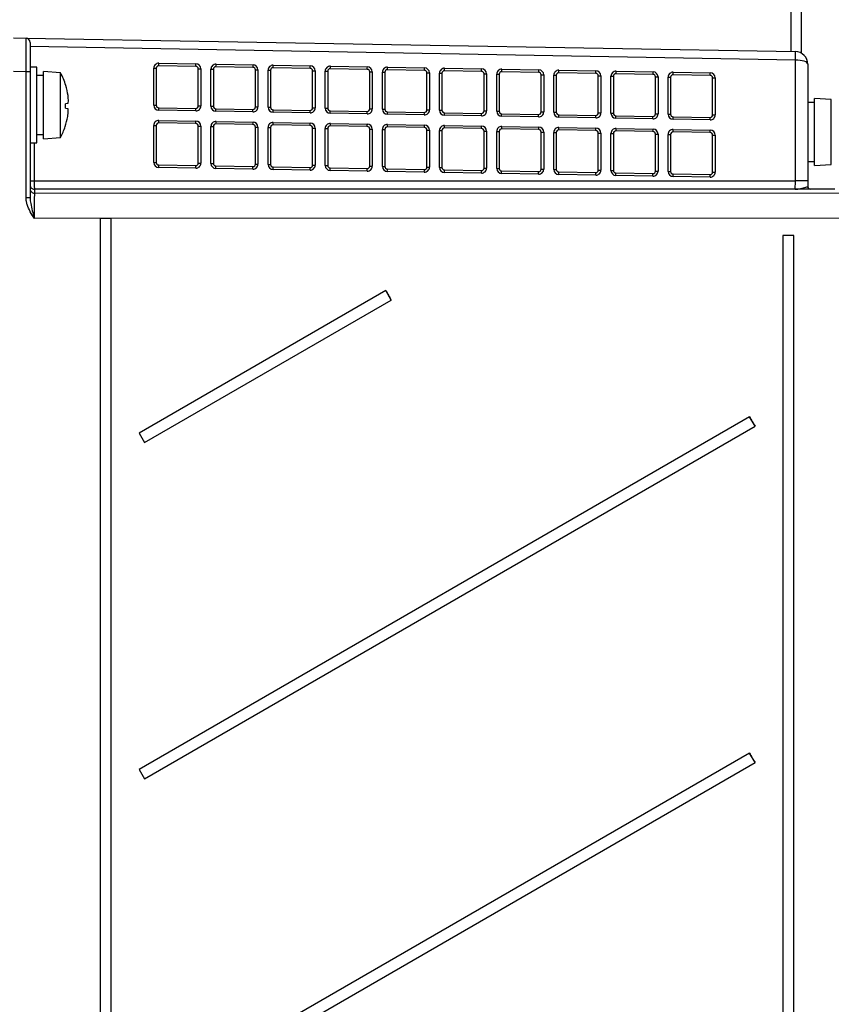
# Paper-space layout 'Blatt3' of a CAD drawing. Header units: millimetres. Extents: x 5 to 418, y 2 to 292.
# Tile 43 of 53: x 198 to 237, y 206 to 252. Entities that reach past the tile are written whole.
import ezdxf

# ---------------------------------------------------------------- set-up
doc = ezdxf.new("R2010")
doc.units = ezdxf.units.MM
doc.layers.add('SLD-0', color=7, linetype='Continuous')
doc.styles.add('SLDTEXTSTYLE0', font='TXT', dxfattribs={"width": 0.605})
doc.dimstyles.new('SLDDIMSTYLE1', dxfattribs={"dimtxt": 3.5, "dimasz": 3.302, "dimexe": 0, "dimexo": 0.0625, "dimgap": 0.875, "dimtad": 1, "dimlfac": 2.5, "dimrnd": 1e-09, "dimzin": 12, "dimdsep": 46, "dimtxsty": 'SLDTEXTSTYLE0', "dimsah": 1, "dimcen": 0.09, "dimadec": 0, "dimazin": 3, "dimtfac": 1, "dimtofl": 0, "dimtmove": 0, "dimatfit": 3, "dimfxl": 1, "dimfrac": 2, "dimtolj": 1, "dimtzin": 12, "dimarcsym": 0})
doc.dimstyles.new('SLDDIMSTYLE2', dxfattribs={"dimtxt": 3.5, "dimasz": 3.302, "dimexe": 0, "dimexo": 0.0625, "dimgap": 0.875, "dimtad": 1, "dimlfac": 2.5, "dimrnd": 1e-09, "dimzin": 12, "dimdsep": 46, "dimtxsty": 'SLDTEXTSTYLE0', "dimsah": 1, "dimcen": 0.09, "dimadec": 0, "dimazin": 3, "dimtfac": 1, "dimtmove": 0, "dimatfit": 0, "dimfxl": 1, "dimfrac": 2, "dimtolj": 1, "dimtzin": 12, "dimarcsym": 0})

# ---------------------------------------------------------------- blocks, each defined once
blk = doc.blocks.new('_D_16')
at = {"layer": 'SLD-0', "color": 7}
for p, q in [((190.544, 250.221), (190.544, 274.29)), ((259.344, 239.94), (259.344, 274.29)), ((190.544, 273.29), (259.344, 273.29))]:
    blk.add_line(p, q, dxfattribs=at)
for points in [[(190.544, 273.29), (193.846, 272.782), (193.846, 273.798)], [(259.344, 273.29), (256.042, 273.798), (256.042, 272.782)]]:
    blk.add_solid(points, dxfattribs=at)
at = {"layer": 'SLD-0', "color": 7, "insert": (220.934, 277.802), "char_height": 3.5, "attachment_point": 1, "style": 'SLDTEXTSTYLE0'}
blk.add_mtext('172', dxfattribs=at)
blk = doc.blocks.new('_D_18')
at = {"layer": 'SLD-0', "color": 7}
for p, q in [((171.872, 268.741), (171.872, 275.091)), ((239.544, 268.741), (170.872, 268.741)), ((171.872, 268.741), (171.872, 251.821)), ((193.344, 251.821), (170.872, 251.821)), ((171.872, 251.821), (171.872, 245.471))]:
    blk.add_line(p, q, dxfattribs=at)
for points in [[(171.872, 268.741), (172.38, 272.043), (171.364, 272.043)], [(171.872, 251.821), (171.364, 248.519), (172.38, 248.519)]]:
    blk.add_solid(points, dxfattribs=at)
at = {"layer": 'SLD-0', "color": 7, "insert": (167.36, 255.603), "char_height": 3.5, "attachment_point": 1, "rotation": 90, "style": 'SLDTEXTSTYLE0'}
blk.add_mtext('42,3', dxfattribs=at)

psp = doc.layouts.new('Blatt3')

# ---------------------------------------------------------------- linework, layer by layer
at = {"color": 7, "linetype": 'Continuous', "lineweight": 25}
for p, q in [((234.7443, 258.0185), (234.7443, 250.9687)), ((235.2243, 258.0185), (235.2243, 250.8957)), ((197.7443, 251.6145), (198.3478, 251.604)), ((198.3478, 251.604), (234.9548, 250.965)), ((198.5443, 251.404), (198.5443, 250.0042)), ((234.9548, 250.565), (198.5443, 251.2006)), ((198.8643, 250.2215), (198.5443, 250.2215)), ((198.8643, 246.6215), (198.8643, 250.2215)), ((204.4264, 248.4129), (204.4264, 250.1729)), ((204.4264, 250.1729), (204.5443, 250.1729)), ((204.5443, 250.1729), (204.5443, 248.4129)), ((206.4261, 250.2622), (204.6664, 250.2929)), ((204.6706, 250.4129), (206.4303, 250.3821)), ((206.544, 250.1422), (206.6661, 250.1422)), ((206.544, 248.3822), (206.544, 250.1422)), ((206.6661, 250.1422), (206.6661, 248.3822)), ((207.1456, 248.3655), (207.1456, 250.1254)), ((207.1456, 250.1254), (207.2635, 250.1254)), ((207.2635, 250.1254), (207.2635, 248.3655)), ((209.1453, 250.2147), (207.3856, 250.2454)), ((207.3897, 250.3654), (209.1494, 250.3347)), ((211.8644, 250.1672), (210.1047, 250.198)), ((210.1089, 250.3179), (211.8686, 250.2872)), ((214.5836, 250.1198), (212.8239, 250.1505)), ((212.8281, 250.2705), (214.5878, 250.2398)), ((217.3028, 250.0723), (215.5431, 250.103)), ((215.5473, 250.223), (217.307, 250.1923)), ((218.2664, 250.1755), (220.0261, 250.1448)), ((220.9856, 250.1281), (222.7453, 250.0974)), ((234.9548, 244.8259), (234.9548, 250.565)), ((235.5443, 250.3651), (235.5443, 244.8259)), ((198.3479, 250.0042), (197.7443, 250.0148)), ((198.3479, 244.0057), (198.3479, 250.0042)), ((198.5443, 250.0042), (198.3479, 250.0042)), ((198.5443, 250.0042), (198.5443, 244.0057)), ((199.1843, 249.8215), (198.8643, 249.8215)), ((199.9843, 249.9615), (199.1843, 250.0215)), ((199.1843, 246.8215), (199.1843, 250.0215)), ((199.9843, 246.8815), (199.9843, 249.9615)), ((209.2632, 250.0947), (209.3853, 250.0947)), ((209.2632, 248.3348), (209.2632, 250.0947)), ((209.3853, 250.0947), (209.3853, 248.3348)), ((209.8647, 248.318), (209.8647, 250.078)), ((209.8647, 250.078), (209.9826, 250.078)), ((209.9826, 250.078), (209.9826, 248.318)), ((211.9823, 250.0473), (212.1044, 250.0473)), ((211.9823, 248.2873), (211.9823, 250.0473)), ((212.1044, 250.0473), (212.1044, 248.2873)), ((212.5839, 248.2705), (212.5839, 250.0305)), ((212.5839, 250.0305), (212.7018, 250.0305)), ((212.7018, 250.0305), (212.7018, 248.2705)), ((214.7015, 249.9998), (214.8236, 249.9998)), ((214.7015, 248.2398), (214.7015, 249.9998)), ((214.8236, 249.9998), (214.8236, 248.2398)), ((215.3031, 248.2231), (215.3031, 249.983)), ((215.3031, 249.983), (215.421, 249.983)), ((215.421, 249.983), (215.421, 248.2231)), ((217.4207, 249.9523), (217.5428, 249.9523)), ((217.4207, 248.1924), (217.4207, 249.9523)), ((217.5428, 249.9523), (217.5428, 248.1924)), ((218.0222, 248.1756), (218.0222, 249.9356)), ((218.0222, 249.9356), (218.1402, 249.9356)), ((218.1402, 249.9356), (218.1402, 248.1756)), ((220.0219, 250.0249), (218.2622, 250.0556)), ((220.1398, 249.9049), (220.2619, 249.9049)), ((220.1398, 248.1449), (220.1398, 249.9049)), ((220.2619, 249.9049), (220.2619, 248.1449)), ((220.7414, 248.1282), (220.7414, 249.8881)), ((220.7414, 249.8881), (220.8593, 249.8881)), ((220.8593, 249.8881), (220.8593, 248.1282)), ((222.7411, 249.9774), (220.9814, 250.0081)), ((222.859, 249.8574), (222.9811, 249.8574)), ((222.859, 248.0974), (222.859, 249.8574)), ((222.9811, 249.8574), (222.9811, 248.0974)), ((223.4606, 248.0807), (223.4606, 249.8407)), ((223.4606, 249.8407), (223.5785, 249.8407)), ((223.5785, 249.8407), (223.5785, 248.0807)), ((225.4603, 249.9299), (223.7006, 249.9606)), ((223.7048, 250.0806), (225.4645, 250.0499)), ((225.5782, 249.8099), (225.7003, 249.8099)), ((225.5782, 248.05), (225.5782, 249.8099)), ((225.7003, 249.8099), (225.7003, 248.05)), ((226.1798, 248.0332), (226.1798, 249.7932)), ((226.1798, 249.7932), (226.2977, 249.7932)), ((226.2977, 249.7932), (226.2977, 248.0332)), ((228.1795, 249.8825), (226.4198, 249.9132)), ((226.4239, 250.0332), (228.1836, 250.0024)), ((228.2974, 249.7625), (228.4195, 249.7625)), ((228.2974, 248.0025), (228.2974, 249.7625)), ((228.4195, 249.7625), (228.4195, 248.0025)), ((228.8989, 247.9858), (228.8989, 249.7457)), ((228.8989, 249.7457), (229.0168, 249.7457)), ((229.0168, 249.7457), (229.0168, 247.9858)), ((230.8986, 249.835), (229.1389, 249.8657)), ((229.1431, 249.9857), (230.9028, 249.955)), ((231.0165, 249.715), (231.1386, 249.715)), ((231.0165, 247.9551), (231.0165, 249.715)), ((231.1386, 249.715), (231.1386, 247.9551)), ((200.2385, 249.3547), (200.2401, 249.3549)), ((236.6643, 248.6815), (235.8643, 248.7415)), ((235.8643, 245.5415), (235.8643, 248.7415)), ((200.2229, 248.2779), (200.3367, 248.2619)), ((200.34, 248.489), (200.2258, 248.4729)), ((204.4264, 248.4129), (204.5443, 248.4129)), ((204.6622, 248.293), (206.4219, 248.2622)), ((206.544, 248.3822), (206.6661, 248.3822)), ((207.1456, 248.3655), (207.2635, 248.3655)), ((207.3814, 248.2455), (209.1411, 248.2148)), ((209.2632, 248.3348), (209.3853, 248.3348)), ((209.8647, 248.318), (209.9826, 248.318)), ((211.9823, 248.2873), (212.1044, 248.2873)), ((212.5839, 248.2705), (212.7018, 248.2705)), ((214.7015, 248.2398), (214.8236, 248.2398)), ((235.8643, 248.5415), (235.5443, 248.5415)), ((236.6643, 245.6015), (236.6643, 248.6815)), ((206.4219, 248.1423), (204.6622, 248.173)), ((209.1411, 248.0948), (207.3814, 248.1255)), ((210.1005, 248.198), (211.8602, 248.1673)), ((211.8602, 248.0473), (210.1005, 248.078)), ((212.8197, 248.1506), (214.5794, 248.1199)), ((214.5794, 247.9999), (212.8197, 248.0306)), ((215.3031, 248.2231), (215.421, 248.2231)), ((215.5389, 248.1031), (217.2986, 248.0724)), ((217.2986, 247.9524), (215.5389, 247.9831)), ((217.4207, 248.1924), (217.5428, 248.1924)), ((218.0222, 248.1756), (218.1402, 248.1756)), ((218.2581, 248.0556), (220.0178, 248.0249)), ((220.0178, 247.9049), (218.2581, 247.9357)), ((220.1398, 248.1449), (220.2619, 248.1449)), ((220.7414, 248.1282), (220.8593, 248.1282)), ((220.9772, 248.0082), (222.7369, 247.9775)), ((222.7369, 247.8575), (220.9772, 247.8882)), ((222.859, 248.0974), (222.9811, 248.0974)), ((223.4606, 248.0807), (223.5785, 248.0807)), ((223.6964, 247.9607), (225.4561, 247.93)), ((225.4561, 247.81), (223.6964, 247.8407)), ((225.5782, 248.05), (225.7003, 248.05)), ((226.1798, 248.0332), (226.2977, 248.0332)), ((226.4156, 247.9132), (228.1753, 247.8825)), ((228.1753, 247.7626), (226.4156, 247.7933)), ((228.2974, 248.0025), (228.4195, 248.0025)), ((228.8989, 247.9858), (229.0168, 247.9858)), ((229.1347, 247.8658), (230.8944, 247.8351)), ((231.0165, 247.9551), (231.1386, 247.9551)), ((204.4264, 245.6928), (204.4264, 247.4528)), ((204.4264, 247.4528), (204.5443, 247.4528)), ((204.5443, 247.4528), (204.5443, 245.6928)), ((206.4261, 247.5421), (204.6664, 247.5728)), ((204.6706, 247.6928), (206.4303, 247.662)), ((206.544, 247.4221), (206.6661, 247.4221)), ((206.544, 245.6621), (206.544, 247.4221)), ((206.6661, 247.4221), (206.6661, 245.6621)), ((207.1456, 245.6454), (207.1456, 247.4053)), ((207.1456, 247.4053), (207.2635, 247.4053)), ((207.2635, 247.4053), (207.2635, 245.6454)), ((209.1453, 247.4946), (207.3856, 247.5253)), ((207.3897, 247.6453), (209.1494, 247.6146)), ((209.2632, 247.3746), (209.3853, 247.3746)), ((209.2632, 245.6146), (209.2632, 247.3746)), ((209.3853, 247.3746), (209.3853, 245.6146)), ((209.8647, 245.5979), (209.8647, 247.3579)), ((209.8647, 247.3579), (209.9826, 247.3579)), ((209.9826, 247.3579), (209.9826, 245.5979)), ((211.8644, 247.4471), (210.1047, 247.4778)), ((210.1089, 247.5978), (211.8686, 247.5671)), ((211.9823, 247.3271), (212.1044, 247.3271)), ((211.9823, 245.5672), (211.9823, 247.3271)), ((212.1044, 247.3271), (212.1044, 245.5672)), ((212.5839, 245.5504), (212.5839, 247.3104)), ((212.5839, 247.3104), (212.7018, 247.3104)), ((212.7018, 247.3104), (212.7018, 245.5504)), ((214.5836, 247.3997), (212.8239, 247.4304)), ((212.8281, 247.5504), (214.5878, 247.5196)), ((217.3028, 247.3522), (215.5431, 247.3829)), ((215.5473, 247.5029), (217.307, 247.4722)), ((220.0219, 247.3047), (218.2622, 247.3355)), ((218.2664, 247.4554), (220.0261, 247.4247)), ((220.9856, 247.408), (222.7453, 247.3773)), ((223.7048, 247.3605), (225.4645, 247.3298)), ((226.4239, 247.313), (228.1836, 247.2823)), ((230.8944, 247.7151), (229.1347, 247.7458)), ((198.8643, 247.0215), (199.1843, 247.0215)), ((199.1843, 246.8215), (199.9843, 246.8815)), ((214.7015, 247.2797), (214.8236, 247.2797)), ((214.7015, 245.5197), (214.7015, 247.2797)), ((214.8236, 247.2797), (214.8236, 245.5197)), ((215.3031, 245.503), (215.3031, 247.2629)), ((215.3031, 247.2629), (215.421, 247.2629)), ((215.421, 247.2629), (215.421, 245.503)), ((217.4207, 247.2322), (217.5428, 247.2322)), ((217.4207, 245.4723), (217.4207, 247.2322)), ((217.5428, 247.2322), (217.5428, 245.4723)), ((218.0222, 245.4555), (218.0222, 247.2155)), ((218.0222, 247.2155), (218.1402, 247.2155)), ((218.1402, 247.2155), (218.1402, 245.4555)), ((220.1398, 247.1848), (220.2619, 247.1848)), ((220.1398, 245.4248), (220.1398, 247.1848)), ((220.2619, 247.1848), (220.2619, 245.4248)), ((220.7414, 245.408), (220.7414, 247.168)), ((220.7414, 247.168), (220.8593, 247.168)), ((220.8593, 247.168), (220.8593, 245.408)), ((222.7411, 247.2573), (220.9814, 247.288)), ((222.859, 247.1373), (222.9811, 247.1373)), ((222.859, 245.3773), (222.859, 247.1373)), ((222.9811, 247.1373), (222.9811, 245.3773)), ((223.4606, 245.3606), (223.4606, 247.1205)), ((223.4606, 247.1205), (223.5785, 247.1205)), ((223.5785, 247.1205), (223.5785, 245.3606)), ((225.4603, 247.2098), (223.7006, 247.2405)), ((225.5782, 247.0898), (225.7003, 247.0898)), ((225.5782, 245.3299), (225.5782, 247.0898)), ((225.7003, 247.0898), (225.7003, 245.3299)), ((226.1798, 245.3131), (226.1798, 247.0731)), ((226.1798, 247.0731), (226.2977, 247.0731)), ((226.2977, 247.0731), (226.2977, 245.3131)), ((228.1795, 247.1624), (226.4198, 247.1931)), ((228.2974, 247.0424), (228.4195, 247.0424)), ((228.2974, 245.2824), (228.2974, 247.0424)), ((228.4195, 247.0424), (228.4195, 245.2824)), ((228.8989, 245.2657), (228.8989, 247.0256)), ((228.8989, 247.0256), (229.0168, 247.0256)), ((229.0168, 247.0256), (229.0168, 245.2657)), ((230.8986, 247.1149), (229.1389, 247.1456)), ((229.1431, 247.2656), (230.9028, 247.2349)), ((231.0165, 246.9949), (231.1386, 246.9949)), ((231.0165, 245.2349), (231.0165, 246.9949)), ((231.1386, 246.9949), (231.1386, 245.2349)), ((198.5443, 246.6215), (198.8643, 246.6215)), ((198.7408, 246.6215), (198.7408, 244.8149)), ((204.4264, 245.6928), (204.5443, 245.6928)), ((204.6622, 245.5728), (206.4219, 245.5421)), ((206.4219, 245.4221), (204.6622, 245.4529)), ((206.544, 245.6621), (206.6661, 245.6621)), ((207.1456, 245.6454), (207.2635, 245.6454)), ((207.3814, 245.5254), (209.1411, 245.4947)), ((209.2632, 245.6146), (209.3853, 245.6146)), ((209.8647, 245.5979), (209.9826, 245.5979)), ((210.1005, 245.4779), (211.8602, 245.4472)), ((211.9823, 245.5672), (212.1044, 245.5672)), ((212.5839, 245.5504), (212.7018, 245.5504)), ((212.8197, 245.4305), (214.5794, 245.3997)), ((214.7015, 245.5197), (214.8236, 245.5197)), ((215.3031, 245.503), (215.421, 245.503)), ((217.4207, 245.4723), (217.5428, 245.4723)), ((218.0222, 245.4555), (218.1402, 245.4555)), ((220.1398, 245.4248), (220.2619, 245.4248)), ((235.5443, 245.7415), (235.8643, 245.7415)), ((235.8643, 245.5415), (236.6643, 245.6015)), ((209.1411, 245.3747), (207.3814, 245.4054)), ((211.8602, 245.3272), (210.1005, 245.3579)), ((214.5794, 245.2798), (212.8197, 245.3105)), ((215.5389, 245.383), (217.2986, 245.3523)), ((217.2986, 245.2323), (215.5389, 245.263)), ((218.2581, 245.3355), (220.0178, 245.3048)), ((220.0178, 245.1848), (218.2581, 245.2155)), ((220.7414, 245.408), (220.8593, 245.408)), ((220.9772, 245.2881), (222.7369, 245.2574)), ((222.7369, 245.1374), (220.9772, 245.1681)), ((222.859, 245.3773), (222.9811, 245.3773)), ((223.4606, 245.3606), (223.5785, 245.3606)), ((223.6964, 245.2406), (225.4561, 245.2099)), ((225.4561, 245.0899), (223.6964, 245.1206)), ((225.5782, 245.3299), (225.7003, 245.3299)), ((226.1798, 245.3131), (226.2977, 245.3131)), ((226.4156, 245.1931), (228.1753, 245.1624)), ((228.1753, 245.0424), (226.4156, 245.0732)), ((228.2974, 245.2824), (228.4195, 245.2824)), ((228.8989, 245.2657), (229.0168, 245.2657)), ((229.1347, 245.1457), (230.8944, 245.115)), ((230.8944, 244.995), (229.1347, 245.0257)), ((231.0165, 245.2349), (231.1386, 245.2349)), ((198.5443, 244.8149), (198.7408, 244.8149)), ((198.7408, 244.8149), (234.9548, 244.8259)), ((235.5443, 244.8259), (234.9548, 244.8259)), ((235.5443, 244.8259), (235.5443, 244.5415)), ((234.9443, 244.426), (198.7443, 244.4149)), ((198.7443, 244.4149), (198.7443, 244.233)), ((198.7443, 244.233), (239.2243, 244.2456)), ((234.9443, 244.4215), (234.9443, 244.426)), ((236.8243, 244.4215), (234.9494, 244.4215)), ((198.5443, 244.0057), (198.3479, 244.0057)), ((239.2279, 243.0458), (198.7407, 243.0332)), ((202.4035, 243.0215), (201.8744, 243.0215)), ((201.8744, 243.0215), (201.8744, 131.0215)), ((202.4035, 131.0215), (202.4035, 243.0215)), ((234.8835, 242.2215), (234.3544, 242.2215)), ((234.3544, 242.2215), (234.3544, 139.8215)), ((234.8835, 139.8215), (234.8835, 242.2215)), ((215.4614, 239.5996), (203.7233, 232.8215)), ((215.7214, 239.1492), (215.4614, 239.5996)), ((203.9832, 232.3711), (215.7214, 239.1492)), ((232.7747, 233.597), (203.7233, 216.8215)), ((233.0346, 233.1466), (232.7747, 233.597)), ((203.7233, 232.8215), (203.9832, 232.3711)), ((203.9832, 216.3711), (233.0346, 233.1466)), ((232.7747, 217.597), (203.7233, 200.8215)), ((233.0346, 217.1466), (232.7747, 217.597)), ((203.9832, 200.3711), (233.0346, 217.1466)), ((203.7233, 216.8215), (203.9832, 216.3711))]:
    psp.add_line(p, q, dxfattribs=at)
for centre, radius, start, end in [((198.3443, 251.404), 0.2, 0, 89), ((229.2237, 250.765), 5.7345, 358.00162, 1.99838), ((234.9443, 250.3651), 0.6, 0, 89), ((204.6664, 250.1729), 0.24, 89, 180), ((204.6643, 250.1729), 0.12, 89, 180), ((202.9488, 250.4129), 1.7218, 356.00264, 359.99858), ((204.7085, 250.3822), 1.7218, 356.00264, 359.99858), ((206.424, 250.1422), 0.12, 0, 89), ((206.4261, 250.1422), 0.24, 0, 89), ((207.3856, 250.1254), 0.24, 89, 180), ((207.3835, 250.1254), 0.12, 89, 180), ((205.668, 250.3654), 1.7218, 356.00264, 359.99858), ((207.4277, 250.3347), 1.7218, 356.00264, 359.99858), ((209.1432, 250.0947), 0.12, 0, 89), ((209.1453, 250.0947), 0.24, 0, 89), ((210.1047, 250.078), 0.24, 89, 180), ((210.1026, 250.078), 0.12, 89, 180), ((208.3872, 250.318), 1.7218, 356.00264, 359.99858), ((210.1469, 250.2873), 1.7218, 356.00264, 359.99858), ((211.8623, 250.0473), 0.12, 0, 89), ((211.8644, 250.0473), 0.24, 0, 89), ((212.8239, 250.0305), 0.24, 89, 180), ((212.8218, 250.0305), 0.12, 89, 180), ((211.1063, 250.2705), 1.7218, 356.00264, 359.99858), ((212.866, 250.2398), 1.7218, 356.00264, 359.99858), ((214.5815, 249.9998), 0.12, 0, 89), ((214.5836, 249.9998), 0.24, 0, 89), ((215.5431, 249.983), 0.24, 89, 180), ((215.541, 249.983), 0.12, 89, 180), ((213.8255, 250.2231), 1.7218, 356.00264, 359.99858), ((215.5852, 250.1923), 1.7218, 356.00264, 359.99858), ((217.3028, 249.9523), 0.24, 0, 89), ((218.2622, 249.9356), 0.24, 89, 180), ((216.5447, 250.1756), 1.7218, 356.00264, 359.99858), ((218.3044, 250.1449), 1.7218, 356.00264, 359.99858), ((220.0219, 249.9049), 0.24, 0, 89), ((220.9814, 249.8881), 0.24, 89, 180), ((219.2638, 250.1281), 1.7218, 356.00264, 359.99858), ((197.1792, 248.4215), 3.2, 16.95998, 28.76707), ((217.3007, 249.9523), 0.12, 0, 89), ((218.2602, 249.9356), 0.12, 89, 180), ((220.0198, 249.9049), 0.12, 0, 89), ((220.9793, 249.8881), 0.12, 89, 180), ((221.0235, 250.0974), 1.7218, 356.00264, 359.99858), ((222.739, 249.8574), 0.12, 0, 89), ((222.7411, 249.8574), 0.24, 0, 89), ((223.7006, 249.8407), 0.24, 89, 180), ((223.6985, 249.8407), 0.12, 89, 180), ((221.983, 250.0807), 1.7218, 356.00264, 359.99858), ((223.7427, 250.0499), 1.7218, 356.00264, 359.99858), ((225.4582, 249.8099), 0.12, 0, 89), ((225.4603, 249.8099), 0.24, 0, 89), ((226.4198, 249.7932), 0.24, 89, 180), ((226.4177, 249.7932), 0.12, 89, 180), ((224.7022, 250.0332), 1.7218, 356.00264, 359.99858), ((226.4619, 250.0025), 1.7218, 356.00264, 359.99858), ((228.1774, 249.7625), 0.12, 0, 89), ((228.1795, 249.7625), 0.24, 0, 89), ((229.1389, 249.7457), 0.24, 89, 180), ((229.1368, 249.7457), 0.12, 89, 180), ((227.4214, 249.9857), 1.7218, 356.00264, 359.99858), ((229.1811, 249.955), 1.7218, 356.00264, 359.99858), ((230.8965, 249.715), 0.12, 0, 89), ((230.8986, 249.715), 0.24, 0, 89), ((197.167, 248.4221), 3.21, 8.02285, 16.89003), ((197.6183, 248.5255), 2.7489, 1.57355, 7.20206), ((197.0418, 248.4215), 3.1843, 357.41532, 0.92567), ((199.8475, 248.1029), 0.5145, 5.27194, 18.00522), ((199.8428, 248.6642), 0.5272, 340.58166, 353.10563), ((204.6664, 248.4129), 0.24, 180, 269), ((204.6643, 248.4129), 0.12, 180, 269), ((202.9429, 248.233), 1.7204, 358.00162, 1.99838), ((206.4261, 248.3822), 0.24, 269, 0), ((206.424, 248.3822), 0.12, 269, 0), ((204.7026, 248.2022), 1.7204, 358.00162, 1.99838), ((207.3856, 248.3655), 0.24, 180, 269), ((207.3835, 248.3655), 0.12, 180, 269), ((205.6621, 248.1855), 1.7204, 358.00162, 1.99838), ((209.1453, 248.3348), 0.24, 269, 0), ((209.1432, 248.3348), 0.12, 269, 0), ((210.1047, 248.318), 0.24, 180, 269), ((210.1026, 248.318), 0.12, 180, 269), ((211.8644, 248.2873), 0.24, 269, 0), ((211.8623, 248.2873), 0.12, 269, 0), ((212.8239, 248.2705), 0.24, 180, 269), ((212.8218, 248.2705), 0.12, 180, 269), ((214.5836, 248.2398), 0.24, 269, 0), ((214.5815, 248.2398), 0.12, 269, 0), ((197.1682, 248.4206), 3.2088, 341.44808, 350.31354), ((197.6234, 248.3039), 2.7407, 351.11667, 356.78355), ((207.4218, 248.1548), 1.7204, 358.00162, 1.99838), ((208.3812, 248.138), 1.7204, 358.00162, 1.99838), ((210.1409, 248.1073), 1.7204, 358.00162, 1.99838), ((211.1004, 248.0906), 1.7204, 358.00162, 1.99838), ((212.8601, 248.0599), 1.7204, 358.00162, 1.99838), ((215.5431, 248.2231), 0.24, 180, 269), ((215.541, 248.2231), 0.12, 180, 269), ((213.8196, 248.0431), 1.7204, 358.00162, 1.99838), ((217.3028, 248.1924), 0.24, 269, 0), ((217.3007, 248.1924), 0.12, 269, 0), ((215.5793, 248.0124), 1.7204, 358.00162, 1.99838), ((218.2622, 248.1756), 0.24, 180, 269), ((218.2602, 248.1756), 0.12, 180, 269), ((216.5388, 247.9956), 1.7204, 358.00162, 1.99838), ((220.0219, 248.1449), 0.24, 269, 0), ((220.0198, 248.1449), 0.12, 269, 0), ((218.2984, 247.9649), 1.7204, 358.00162, 1.99838), ((220.9814, 248.1282), 0.24, 180, 269), ((220.9793, 248.1282), 0.12, 180, 269), ((219.2579, 247.9482), 1.7204, 358.00162, 1.99838), ((222.7411, 248.0974), 0.24, 269, 0), ((222.739, 248.0974), 0.12, 269, 0), ((221.0176, 247.9175), 1.7204, 358.00162, 1.99838), ((223.7006, 248.0807), 0.24, 180, 269), ((223.6985, 248.0807), 0.12, 180, 269), ((221.9771, 247.9007), 1.7204, 358.00162, 1.99838), ((225.4603, 248.05), 0.24, 269, 0), ((225.4582, 248.05), 0.12, 269, 0), ((223.7368, 247.87), 1.7204, 358.00162, 1.99838), ((226.4198, 248.0332), 0.24, 180, 269), ((226.4177, 248.0332), 0.12, 180, 269), ((224.6963, 247.8533), 1.7204, 358.00162, 1.99838), ((228.1795, 248.0025), 0.24, 269, 0), ((228.1774, 248.0025), 0.12, 269, 0), ((226.456, 247.8225), 1.7204, 358.00162, 1.99838), ((229.1389, 247.9858), 0.24, 180, 269), ((229.1368, 247.9858), 0.12, 180, 269), ((227.4154, 247.8058), 1.7204, 358.00162, 1.99838), ((230.8986, 247.9551), 0.24, 269, 0), ((230.8965, 247.9551), 0.12, 269, 0), ((229.1751, 247.7751), 1.7204, 358.00162, 1.99838), ((197.1792, 248.4215), 3.2, 331.23293, 341.37466), ((204.6664, 247.4528), 0.24, 89, 180), ((204.6643, 247.4528), 0.12, 89, 180), ((202.9488, 247.6928), 1.7218, 356.00264, 359.99858), ((204.7085, 247.6621), 1.7218, 356.00264, 359.99858), ((206.424, 247.4221), 0.12, 0, 89), ((206.4261, 247.4221), 0.24, 0, 89), ((207.3856, 247.4053), 0.24, 89, 180), ((207.3835, 247.4053), 0.12, 89, 180), ((205.668, 247.6453), 1.7218, 356.00264, 359.99858), ((207.4277, 247.6146), 1.7218, 356.00264, 359.99858), ((209.1432, 247.3746), 0.12, 0, 89), ((209.1453, 247.3746), 0.24, 0, 89), ((210.1047, 247.3579), 0.24, 89, 180), ((210.1026, 247.3579), 0.12, 89, 180), ((208.3872, 247.5979), 1.7218, 356.00264, 359.99858), ((210.1469, 247.5672), 1.7218, 356.00264, 359.99858), ((211.8623, 247.3271), 0.12, 0, 89), ((211.8644, 247.3271), 0.24, 0, 89), ((212.8239, 247.3104), 0.24, 89, 180), ((212.8218, 247.3104), 0.12, 89, 180), ((211.1063, 247.5504), 1.7218, 356.00264, 359.99858), ((212.866, 247.5197), 1.7218, 356.00264, 359.99858), ((214.5815, 247.2797), 0.12, 0, 89), ((214.5836, 247.2797), 0.24, 0, 89), ((215.5431, 247.2629), 0.24, 89, 180), ((215.541, 247.2629), 0.12, 89, 180), ((213.8255, 247.5029), 1.7218, 356.00264, 359.99858), ((215.5852, 247.4722), 1.7218, 356.00264, 359.99858), ((217.3007, 247.2322), 0.12, 0, 89), ((217.3028, 247.2322), 0.24, 0, 89), ((218.2622, 247.2155), 0.24, 89, 180), ((218.2602, 247.2155), 0.12, 89, 180), ((216.5447, 247.4555), 1.7218, 356.00264, 359.99858), ((218.3044, 247.4248), 1.7218, 356.00264, 359.99858), ((220.0198, 247.1848), 0.12, 0, 89), ((220.0219, 247.1848), 0.24, 0, 89), ((220.9814, 247.168), 0.24, 89, 180), ((219.2638, 247.408), 1.7218, 356.00264, 359.99858), ((221.0235, 247.3773), 1.7218, 356.00264, 359.99858), ((222.7411, 247.1373), 0.24, 0, 89), ((223.7006, 247.1205), 0.24, 89, 180), ((221.983, 247.3606), 1.7218, 356.00264, 359.99858), ((223.7427, 247.3298), 1.7218, 356.00264, 359.99858), ((225.4603, 247.0898), 0.24, 0, 89), ((226.4198, 247.0731), 0.24, 89, 180), ((224.7022, 247.3131), 1.7218, 356.00264, 359.99858), ((220.9793, 247.168), 0.12, 89, 180), ((222.739, 247.1373), 0.12, 0, 89), ((223.6985, 247.1205), 0.12, 89, 180), ((225.4582, 247.0898), 0.12, 0, 89), ((226.4177, 247.0731), 0.12, 89, 180), ((226.4619, 247.2824), 1.7218, 356.00264, 359.99858), ((228.1774, 247.0424), 0.12, 0, 89), ((228.1795, 247.0424), 0.24, 0, 89), ((229.1389, 247.0256), 0.24, 89, 180), ((229.1368, 247.0256), 0.12, 89, 180), ((227.4214, 247.2656), 1.7218, 356.00264, 359.99858), ((229.1811, 247.2349), 1.7218, 356.00264, 359.99858), ((230.8965, 246.9949), 0.12, 0, 89), ((230.8986, 246.9949), 0.24, 0, 89), ((204.6664, 245.6928), 0.24, 180, 269), ((204.6643, 245.6928), 0.12, 180, 269), ((202.9429, 245.5129), 1.7204, 358.00162, 1.99838), ((206.4261, 245.6621), 0.24, 269, 0), ((206.424, 245.6621), 0.12, 269, 0), ((204.7026, 245.4821), 1.7204, 358.00162, 1.99838), ((207.3856, 245.6454), 0.24, 180, 269), ((207.3835, 245.6454), 0.12, 180, 269), ((205.6621, 245.4654), 1.7204, 358.00162, 1.99838), ((209.1453, 245.6146), 0.24, 269, 0), ((209.1432, 245.6146), 0.12, 269, 0), ((207.4218, 245.4347), 1.7204, 358.00162, 1.99838), ((210.1047, 245.5979), 0.24, 180, 269), ((210.1026, 245.5979), 0.12, 180, 269), ((208.3812, 245.4179), 1.7204, 358.00162, 1.99838), ((211.8644, 245.5672), 0.24, 269, 0), ((211.8623, 245.5672), 0.12, 269, 0), ((210.1409, 245.3872), 1.7204, 358.00162, 1.99838), ((212.8239, 245.5504), 0.24, 180, 269), ((212.8218, 245.5504), 0.12, 180, 269), ((211.1004, 245.3705), 1.7204, 358.00162, 1.99838), ((214.5836, 245.5197), 0.24, 269, 0), ((214.5815, 245.5197), 0.12, 269, 0), ((215.5431, 245.503), 0.24, 180, 269), ((215.541, 245.503), 0.12, 180, 269), ((217.3028, 245.4723), 0.24, 269, 0), ((217.3007, 245.4723), 0.12, 269, 0), ((218.2622, 245.4555), 0.24, 180, 269), ((218.2602, 245.4555), 0.12, 180, 269), ((220.0219, 245.4248), 0.24, 269, 0), ((220.0198, 245.4248), 0.12, 269, 0), ((212.8601, 245.3397), 1.7204, 358.00162, 1.99838), ((213.8196, 245.323), 1.7204, 358.00162, 1.99838), ((215.5793, 245.2923), 1.7204, 358.00162, 1.99838), ((216.5388, 245.2755), 1.7204, 358.00162, 1.99838), ((218.2984, 245.2448), 1.7204, 358.00162, 1.99838), ((220.9814, 245.408), 0.24, 180, 269), ((220.9793, 245.408), 0.12, 180, 269), ((219.2579, 245.2281), 1.7204, 358.00162, 1.99838), ((222.7411, 245.3773), 0.24, 269, 0), ((222.739, 245.3773), 0.12, 269, 0), ((221.0176, 245.1974), 1.7204, 358.00162, 1.99838), ((223.7006, 245.3606), 0.24, 180, 269), ((223.6985, 245.3606), 0.12, 180, 269), ((221.9771, 245.1806), 1.7204, 358.00162, 1.99838), ((225.4603, 245.3299), 0.24, 269, 0), ((225.4582, 245.3299), 0.12, 269, 0), ((223.7368, 245.1499), 1.7204, 358.00162, 1.99838), ((226.4198, 245.3131), 0.24, 180, 269), ((226.4177, 245.3131), 0.12, 180, 269), ((224.6963, 245.1331), 1.7204, 358.00162, 1.99838), ((228.1795, 245.2824), 0.24, 269, 0), ((228.1774, 245.2824), 0.12, 269, 0), ((226.456, 245.1024), 1.7204, 358.00162, 1.99838), ((229.1389, 245.2657), 0.24, 180, 269), ((229.1368, 245.2657), 0.12, 180, 269), ((227.4154, 245.0857), 1.7204, 358.00162, 1.99838), ((230.8986, 245.2349), 0.24, 269, 0), ((230.8965, 245.2349), 0.12, 269, 0), ((229.1751, 245.055), 1.7204, 358.00162, 1.99838), ((198.7443, 244.6149), 0.2, 180.00436, 270.00436), ((235.6643, 244.5415), 0.12, 180, 270), ((198.7443, 244.433), 0.2, 180.00436, 270.00436), ((234.9443, 243.8259), 0.6001, 83.62375, 90), ((235.0243, 244.5386), 0.1172, 263.46733, 269.9998), ((234.0703, 250.0415), 21.3383, 209.29794, 210.69418), ((251.3836, 244.0389), 21.3383, 209.29794, 210.69418), ((251.3836, 228.0389), 21.3383, 209.29794, 210.69418)]:
    psp.add_arc(centre, radius, start, end, dxfattribs=at)
for centre, major_axis, ratio, start_param, end_param in [((198.3443, 250.0038), (0.0035, 1.6002), 0.002227, 4.712666, 6.2831513), ((234.9443, 250.3651), (0.6, 0), 0.3333333, 0, 1.553343), ((198.7443, 244.8149), (-0.0001, 0.4), 0.0087262, 1.5707923, 3.124138), ((234.9443, 244.8259), (0.0002, 0.4), 0.0261786, 3.1590686, 4.7124143), ((198.7443, 243.0332), (0.0001, 1.2), 0.0029704, 0.0174571, 1.570803), ((234.9443, 244.5415), (0.6, 0), 0.1999695, 4.712389, 4.8236923)]:
    psp.add_ellipse(centre, major_axis=major_axis, ratio=ratio, start_param=start_param, end_param=end_param, dxfattribs=at)
for points, knots in [([(235.0109, 244.4222), (235.0115, 244.4223), (235.0131, 244.4224), (235.0211, 244.4231), (235.039, 244.4248), (235.0742, 244.429), (235.1968, 244.449), (235.3691, 244.4936), (235.5187, 244.5265), (235.5358, 244.5365), (235.5443, 244.5415)], [0, 0, 0, 0, 0.0105406, 0.0306508, 0.0595043, 0.1056978, 0.1876039, 0.5661438, 0.7860675, 1, 1, 1, 1]), ([(234.9494, 244.4215), (234.9487, 244.4215), (234.9469, 244.4215), (234.9453, 244.4215), (234.9443, 244.4215)], [0, 0, 0, 0, 0.4060486, 1, 1, 1, 1]), ([(198.7407, 243.0332), (198.74, 243.0343), (198.6743, 243.1383), (198.5432, 243.3465), (198.4168, 243.6183), (198.3572, 243.8428), (198.351, 243.951), (198.3479, 244.0057)], [0, 0, 0, 0, 0.0037659, 0.3473476, 0.6946509, 0.8456764, 1, 1, 1, 1]), ([(198.5443, 244.0057), (198.546, 243.9617), (198.5495, 243.8735), (198.5813, 243.6709), (198.6457, 243.3941), (198.7085, 243.1556), (198.7404, 243.0346), (198.7407, 243.0332)], [0, 0, 0, 0, 0.1364109, 0.2739368, 0.6311195, 0.9956551, 1, 1, 1, 1])]:
    psp.add_open_spline(points, degree=3, knots=knots, dxfattribs=at)

# ---------------------------------------------------------------- dimensions: what is measured, and where the dimension line sits
at = {"layer": 'SLD-0', "color": 7}
dim = psp.add_linear_dim(base=(259.3443, 273.2899), p1=(190.5443, 250.2215), p2=(259.3443, 239.94), dimstyle='SLDDIMSTYLE1', dxfattribs=at)
dim.commit()
dim.dimension.update_dxf_attribs({"geometry": '_D_16', "text_midpoint": (224.9443, 273.2899), "dimtype": 160})
dim = psp.add_linear_dim(base=(171.8718, 251.8215), p1=(239.5443, 268.7415), p2=(193.3443, 251.8215), angle=90, dimstyle='SLDDIMSTYLE2', dxfattribs=at)
dim.commit()
dim.dimension.update_dxf_attribs({"geometry": '_D_18', "text_midpoint": (171.8718, 260.2815), "dimtype": 160})

doc.saveas('drawing.dxf')
